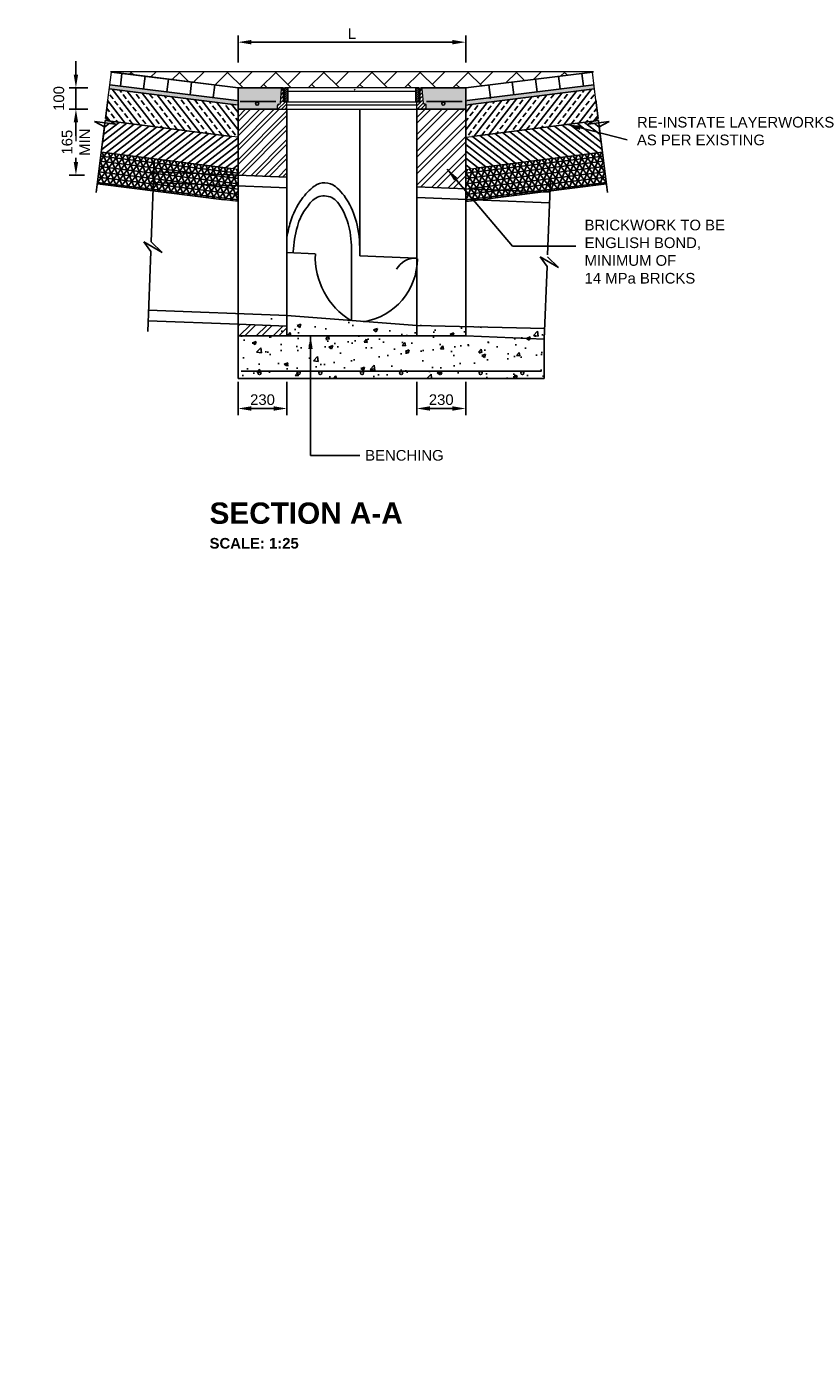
# Model space of a CAD drawing. Extents: x 76590 to 148436, y 2885688 to 2928336.
# Tile 7 of 17: x 81892 to 85591, y 2896761 to 2902999. Entities that reach past the tile are written whole.
import ezdxf
from ezdxf.lldxf.tags import DXFTag

# ---------------------------------------------------------------- set-up
doc = ezdxf.new("R2010")
doc.units = 0
doc.header["$PDSIZE"] = 0.2
for name, color, linetype in [('CONCRETE', 3, 'Continuous'), ('DIM1', 2, 'Continuous'), ('DIMENSIONS', 1, 'Continuous'), ('DIMS', 1, 'Continuous'), ('GRID', 7, 'Continuous'), ('HATCH', 7, 'Continuous'), ('layerworks', 1, 'Continuous'), ('PIPES', 1, 'Continuous'), ('REINFORCING', 3, 'Continuous'), ('SW Pipes', 6, 'Continuous'), ('T25', 2, 'Continuous'), ('T50', 6, 'Continuous'), ('xref', 252, 'Continuous')]:
    doc.layers.add(name, color=color, linetype=linetype)
doc.styles.add('ARIAL', font='arial.ttf')
doc.styles.add('Arial Bold', font='arialbd.ttf')
doc.styles.add('ROMANS', font='romans.shx', dxfattribs={"width": 0.8})
tags = doc.linetypes.add('DASHED2', pattern=[0.375, 0.25, -0.125]).pattern_tags.tags
tags[6:7] = [DXFTag(74, 4), DXFTag(75, 0), DXFTag(340, '0'), DXFTag(46, 0.0), DXFTag(50, 0.0), DXFTag(44, 0.0), DXFTag(45, 0.0)]
tags[4:5] = [DXFTag(74, 4), DXFTag(75, 0), DXFTag(340, '0'), DXFTag(46, 0.0), DXFTag(50, 0.0), DXFTag(44, 0.0), DXFTag(45, 0.0)]
tags = doc.linetypes.add('HIDDEN', pattern=[0.375, 0.25, -0.125]).pattern_tags.tags
tags[6:7] = [DXFTag(74, 4), DXFTag(75, 0), DXFTag(340, '0'), DXFTag(46, 0.0), DXFTag(50, 0.0), DXFTag(44, 0.0), DXFTag(45, 0.0)]
tags[4:5] = [DXFTag(74, 4), DXFTag(75, 0), DXFTag(340, '0'), DXFTag(46, 0.0), DXFTag(50, 0.0), DXFTag(44, 0.0), DXFTag(45, 0.0)]
doc.dimstyles.new('1-25', dxfattribs={"dimscale": 25, "dimtxt": 2, "dimasz": 2.5, "dimexe": 1.25, "dimexo": 0.625, "dimtad": 1, "dimdec": 0, "dimzin": 12, "dimtxsty": 'ROMANS', "dimcen": 2, "dimclrd": 1, "dimclre": 1, "dimclrt": 2, "dimadec": 0, "dimazin": 0, "dimtfac": 1, "dimtdec": 4, "dimtmove": 2, "dimatfit": 3, "dimfxl": 1, "dimtvp": 1, "dimtolj": 1, "dimtzin": 0, "dimlwd": -1, "dimarcsym": 0})
doc.dimstyles.new('1-25$7', dxfattribs={"dimscale": 25, "dimtxt": 2, "dimasz": 2.5, "dimexe": 1.25, "dimexo": 0.625, "dimtad": 0, "dimtih": 1, "dimtoh": 1, "dimdec": 0, "dimzin": 12, "dimtxsty": 'ROMANS', "dimcen": 2, "dimclrd": 1, "dimclre": 1, "dimclrt": 2, "dimadec": 0, "dimazin": 0, "dimtfac": 1, "dimtdec": 4, "dimtmove": 0, "dimatfit": 3, "dimfxl": 1, "dimtvp": 1, "dimtolj": 1, "dimtzin": 0, "dimlwd": -1, "dimarcsym": 0})
pattern_1 = [(50, (118539.14, 2913248.54), (179.31505, -15.68803), [18.75, -206.25]), (355, (118539.14, 2913248.54), (-34.6878, 188.048), [15, -165]), (100.4514, (118554.08, 2913247.24), (144.62735, 172.3599), [15.93505, -175.2855]), (46.1842, (118539.14, 2913298.54), (266.8103, -41.3798), [28.125, -309.375]), (96.6356, (118561.37, 2913295.1), (233.6657, 243.5295), [23.9026, -262.9282]), (351.1842, (118539.14, 2913298.54), (233.6655, 243.5297), [22.5, -247.5]), (21, (118564.14, 2913286.04), (149.22676, -100.6547), [18.75, -206.25]), (326, (118564.14, 2913286.04), (60.8288, 181.2875), [15, -165]), (71.4514, (118576.57, 2913277.65), (210.05566, 80.6326), [15.93505, -175.2855]), (37.5, (118539.14, 2913248.54), (3.03996, 83.22346), [0, -163, 0, -167.5, 0, -165.625]), (7.5, (118539.14, 2913248.54), (65.76738, 98.60293), [0, -95.5, 0, -159.25, 0, -63.125]), (327.5, (118483.39, 2913248.54), (133.45561, -5.63872), [0, -62.5, 0, -195, 0, -258.75]), (317.5, (118458.39, 2913248.54), (145.79654, 25.02625), [0, -81.25, 0, -129.5, 0, -183.75])]

# ---------------------------------------------------------------- blocks, each defined once
blk = doc.blocks.new('*D27')
at = {"layer": 'Defpoints', "color": 0, "linetype": 'Continuous', "transparency": 16777216}
for p in [(82093.3, 2902610.4), (82124.5, 2902610.4), (82181.1, 2902300)]:
    blk.add_point(p, dxfattribs=at)
at = {"layer": 'DIMENSIONS', "color": 1, "linetype": 'Continuous', "lineweight": -2, "transparency": 16777216}
for p, q in [((82108.9, 2902610.4), (82155.8, 2902610.4)), ((82165.5, 2902300), (82093.3, 2902300))]:
    blk.add_line(p, q, dxfattribs=at)
at = {"layer": 'DIMENSIONS', "color": 1, "linetype": 'Continuous', "transparency": 16777216}
for p, q in [((82124.5, 2902547.9), (82124.5, 2902529.4)), ((82124.5, 2902362.5), (82124.5, 2902381))]:
    blk.add_line(p, q, dxfattribs=at)
for points in [[(82114.1, 2902547.9), (82134.9, 2902547.9), (82124.5, 2902610.4)], [(82114.1, 2902362.5), (82134.9, 2902362.5), (82124.5, 2902300)]]:
    blk.add_solid(points, dxfattribs=at)
at = {"layer": 'DIMENSIONS', "color": 2, "linetype": 'Continuous', "lineweight": 18, "transparency": 16777216, "insert": (82124.5, 2902455.2), "char_height": 50, "attachment_point": 5, "rotation": 90, "style": 'ARIAL'}
blk.add_mtext('\\A1;165\\PMIN', dxfattribs=at)
blk = doc.blocks.new('*D28')
at = {"layer": 'Defpoints', "color": 0, "linetype": 'Continuous', "transparency": 16777216}
for p in [(82886.5, 2901344.1), (83116.5, 2901344.1), (83116.5, 2901203.3)]:
    blk.add_point(p, dxfattribs=at)
at = {"layer": 'DIMENSIONS', "color": 1, "linetype": 'Continuous', "lineweight": -2, "transparency": 16777216}
for p, q in [((82886.5, 2901328.5), (82886.5, 2901172)), ((83116.5, 2901328.5), (83116.5, 2901172))]:
    blk.add_line(p, q, dxfattribs=at)
at = {"layer": 'DIMENSIONS', "color": 1, "linetype": 'Continuous', "transparency": 16777216}
blk.add_line((82949, 2901203.3), (83054, 2901203.3), dxfattribs=at)
for points in [[(82949, 2901213.7), (82949, 2901192.9), (82886.5, 2901203.3)], [(83054, 2901213.7), (83054, 2901192.9), (83116.5, 2901203.3)]]:
    blk.add_solid(points, dxfattribs=at)
at = {"layer": 'DIMENSIONS', "color": 2, "linetype": 'Continuous', "lineweight": 18, "transparency": 16777216, "insert": (83001.5, 2901244.5), "char_height": 50, "attachment_point": 5, "style": 'ARIAL'}
blk.add_mtext('\\A1;230', dxfattribs=at)
blk = doc.blocks.new('*D29')
at = {"layer": 'Defpoints', "color": 0, "linetype": 'Continuous', "transparency": 16777216}
for p in [(83726.5, 2901344.1), (83956.5, 2901344.1), (83726.5, 2901203.3)]:
    blk.add_point(p, dxfattribs=at)
at = {"layer": 'DIMENSIONS', "color": 1, "linetype": 'Continuous', "lineweight": -2, "transparency": 16777216}
for p, q in [((83726.5, 2901328.5), (83726.5, 2901172)), ((83956.5, 2901328.5), (83956.5, 2901172))]:
    blk.add_line(p, q, dxfattribs=at)
at = {"layer": 'DIMENSIONS', "color": 1, "linetype": 'Continuous', "transparency": 16777216}
blk.add_line((83894, 2901203.3), (83789, 2901203.3), dxfattribs=at)
for points in [[(83789, 2901213.7), (83789, 2901192.9), (83726.5, 2901203.3)], [(83894, 2901213.7), (83894, 2901192.9), (83956.5, 2901203.3)]]:
    blk.add_solid(points, dxfattribs=at)
at = {"layer": 'DIMENSIONS', "color": 2, "linetype": 'Continuous', "lineweight": 18, "transparency": 16777216, "insert": (83841.5, 2901244.5), "char_height": 50, "attachment_point": 5, "style": 'ARIAL'}
blk.add_mtext('\\A1;230', dxfattribs=at)
blk = doc.blocks.new('*D30')
at = {"layer": 'Defpoints', "color": 0, "linetype": 'Continuous', "transparency": 16777216}
for p in [(83956.5, 2902925.4), (82886.5, 2902814.7), (83956.5, 2902814.7)]:
    blk.add_point(p, dxfattribs=at)
at = {"layer": 'DIMENSIONS', "color": 1, "linetype": 'Continuous', "lineweight": -2, "transparency": 16777216}
for p, q in [((82886.5, 2902830.4), (82886.5, 2902956.7)), ((83956.5, 2902830.4), (83956.5, 2902956.7))]:
    blk.add_line(p, q, dxfattribs=at)
at = {"layer": 'DIMENSIONS', "color": 1, "linetype": 'Continuous', "transparency": 16777216}
blk.add_line((82949, 2902925.4), (83894, 2902925.4), dxfattribs=at)
for points in [[(82949, 2902935.8), (82949, 2902915), (82886.5, 2902925.4)], [(83894, 2902935.8), (83894, 2902915), (83956.5, 2902925.4)]]:
    blk.add_solid(points, dxfattribs=at)
at = {"layer": 'DIMENSIONS', "color": 2, "linetype": 'Continuous', "lineweight": 18, "transparency": 16777216, "insert": (83421.5, 2902966), "char_height": 50, "attachment_point": 5, "style": 'ARIAL'}
blk.add_mtext('\\A1;L', dxfattribs=at)
blk = doc.blocks.new('break')
at = {"color": 1}
for p, q in [((0, 2), (0, 10.74)), ((5, 0), (-5, 0)), ((-5, 0), (0, -2)), ((0, 2), (5, 0)), ((0, -2), (0, -9.81))]:
    blk.add_line(p, q, dxfattribs=at)
blk = doc.blocks.new('*D46')
at = {"layer": 'Defpoints', "color": 0, "linetype": 'Continuous', "transparency": 16777216}
for p in [(82196.7, 2902710.4), (82124.5, 2902610.4), (82196.7, 2902610.4)]:
    blk.add_point(p, dxfattribs=at)
at = {"layer": 'DIMENSIONS', "color": 1, "linetype": 'Continuous', "transparency": 16777216}
for p, q in [((82124.5, 2902772.9), (82124.5, 2902835.4)), ((82124.5, 2902710.4), (82124.5, 2902610.4)), ((82124.5, 2902547.9), (82124.5, 2902485.4))]:
    blk.add_line(p, q, dxfattribs=at)
at = {"layer": 'DIMENSIONS', "color": 1, "linetype": 'Continuous', "lineweight": -2, "transparency": 16777216}
for p, q in [((82181.1, 2902710.4), (82093.3, 2902710.4)), ((82181.1, 2902610.4), (82093.3, 2902610.4))]:
    blk.add_line(p, q, dxfattribs=at)
at = {"layer": 'DIMENSIONS', "color": 1, "linetype": 'Continuous', "transparency": 16777216}
for points in [[(82114.1, 2902772.9), (82134.9, 2902772.9), (82124.5, 2902710.4)], [(82114.1, 2902547.9), (82134.9, 2902547.9), (82124.5, 2902610.4)]]:
    blk.add_solid(points, dxfattribs=at)
at = {"layer": 'DIMENSIONS', "color": 2, "linetype": 'Continuous', "lineweight": 18, "transparency": 16777216, "insert": (82044.3, 2902660.4), "char_height": 50, "attachment_point": 5, "rotation": 90, "style": 'ARIAL'}
blk.add_mtext('\\A1;100', dxfattribs=at)

msp = doc.modelspace()

# ---------------------------------------------------------------- hatches: boundary and pattern name
at = {"layer": 'HATCH', "linetype": 'Continuous', "lineweight": 18}
h = msp.add_hatch(dxfattribs=at)
h.set_pattern_fill('AR-HBONE', color=8, scale=20, style=0)
h.set_pattern_definition([(45, (118871.39, 2913248.54), (9e-15, 113.13708), [240, -80]), (135, (118927.96, 2913305.11), (9e-15, 113.13708), [240, -80])])
h.paths.add_polyline_path([(81297.3, 2902669.1), (78737, 2902669.1), (79337, 2902594.1), (79793.7, 2902594.1), (80258, 2902594.1), (80697.3, 2902594.1)])
h.paths.add_polyline_path([(84552.2, 2902784.9), (82291.1, 2902784.9), (82886.5, 2902710.4), (83427.9, 2902710.4), (83432.8, 2902710.4), (83432.8, 2902645.4), (83437.8, 2902645.4), (83437.8, 2902710.4), (83452.8, 2902710.4), (84054.8, 2902710.4), (84069.8, 2902710.4), (84069.8, 2902645.4), (84074.8, 2902645.4), (84074.8, 2902710.4), (84079.6, 2902710.4), (83956.5, 2902710.4)])
h.paths.add_polyline_path([(81297.3, 2899031), (80630.8, 2899031), (79420.8, 2899031), (78737, 2899031), (79337, 2898431), (80697.3, 2898431)])
h.paths.add_polyline_path([(81297.3, 2899031), (80697.3, 2898431), (80697.3, 2898237.3), (81297.3, 2898237.3), (81297.3, 2898521)])
h.paths.add_polyline_path([(81297.3, 2898237.3), (80697.3, 2898237.3), (80697.3, 2898187.8), (81297.3, 2898187.4)])
h.paths.add_polyline_path([(81297.3, 2898187.4), (80697.3, 2898187.8), (80697.3, 2897587.3), (81297.3, 2897587.3)])
h.paths.add_polyline_path([(81297.3, 2897587.3), (80697.3, 2897587.3), (80697.3, 2897537.3), (81297.3, 2897537.3)])
h.paths.add_polyline_path([(81297.3, 2897537.3), (80697.3, 2897537.3), (80697.3, 2897361), (81297.3, 2896761), (81297.3, 2897271)])
h.paths.add_polyline_path([(80697.3, 2897361), (79337, 2897361), (78737, 2896761), (79420.8, 2896761), (80630.8, 2896761), (81297.3, 2896761)])
h.paths.add_polyline_path([(79337, 2897361), (79337, 2897537.2), (78737, 2897537), (78737, 2896761)])
h.paths.add_polyline_path([(79337, 2897587.2), (78737, 2897587), (78737, 2897537), (79337, 2897537.2)])
h.paths.add_polyline_path([(79337, 2898190.3), (78737, 2898191.5), (78737, 2897587), (79337, 2897587.2)])
h.paths.add_polyline_path([(79337, 2898237.3), (78737, 2898237.3), (78737, 2898191.5), (79337, 2898190.3)])
h.paths.add_polyline_path([(78737, 2899031), (78737, 2898521), (78737, 2898237.3), (79337, 2898237.3), (79337, 2898431)])
h.paths.add_polyline_path([(80087, 2898674.1), (80087, 2898937.2), (80012, 2898937.2), (80012, 2898674.1)], flags=16)
h.paths.add_polyline_path([(79964, 2898680.8), (79964, 2898929.6), (79889, 2898929.6), (79889, 2898680.8)], flags=16)
h.paths.add_polyline_path([(80087, 2896854.7), (80087, 2897117.7), (80012, 2897117.7), (80012, 2896854.7)], flags=16)
h.paths.add_polyline_path([(79964, 2896861.3), (79964, 2897110.1), (79889, 2897110.1), (79889, 2896861.3)], flags=16)
at = {"layer": 'HATCH'}
h = msp.add_hatch(dxfattribs=at)
h.set_pattern_fill('AR-SAND', color=8, scale=5, angle=352.87498, style=0)
h.set_pattern_definition([(30.37498365, (222990.554, 11171.125), (0.882430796, 9.598789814), [0, -7.6, 0, -8.5, 0, -8.125]), (0.37498365, (222990.554, 11171.125), (10.53077205, 12.90419661), [0, -4.1, 0, -6.85, 0, -2.625]), (320.37498365, (222984.452, 11171.8874), (15.453979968, -1.903232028), [0, -2.5, 0, -9, 0, -11.75]), (310.37498365, (222984.452, 11171.887), (15.4588759, 2.49016965), [0, -1.25, 0, -5.9, 0, -6.75])])
h.paths.add_polyline_path([(82283.6, 2902725.3), (82281.1, 2902705.5), (82876.6, 2902631.1), (82886.5, 2902629.8), (82886.5, 2902650), (82879.1, 2902650.9)])
h = msp.add_hatch(dxfattribs=at)
h.set_pattern_fill('AR-CONC', color=8, scale=0.4, style=0)
h.set_pattern_definition([(50, (83010.66, 2902666.183), (72.8739, -6.3756), [7.62, -83.82]), (355, (83010.66, 2902666.18), (-14.0974, 76.4227), [6.096, -67.0562]), (100.4514, (83016.73, 2902665.65), (58.7765, 70.047), [6.476, -71.236]), (46.184, (83010.66, 2902686.5), (108.4316, -16.817), [11.43, -125.73]), (96.6356, (83019.7, 2902685.1), (94.9617, 98.9704), [9.714, -106.854]), (351.184, (83010.66, 2902686.5), (94.9617, 98.9704), [9.144, -100.584]), (21, (83020.82, 2902681.423), (60.6458, -40.906), [7.62, -83.82]), (326, (83020.82, 2902681.42), (24.7208, 73.6752), [6.096, -67.056]), (71.4514, (83025.87, 2902678.014), (85.3666, 32.769), [6.476, -71.236]), (37.5, (83010.66, 2902666.183), (1.23544, 33.82202), [0, -66.2432, 0, -68.072, 0, -67.31]), (7.5, (83010.66, 2902666.183), (26.72787, 40.07223), [0, -38.8112, 0, -64.7192, 0, -25.654]), (327.5, (82988.002, 2902666.183), (54.23624, -2.2915), [0, -25.4, 0, -79.248, 0, -105.156]), (317.5, (82977.84, 2902666.183), (59.2517, 10.1706), [0, -33.02, 0, -52.6288, 0, -74.676])])
h.paths.add_polyline_path([(83956.5, 2902710.4), (83747.3, 2902710.4, -0.395569), (83752.3, 2902705.8), (83757.6, 2902638, 0.387902), (83762.6, 2902633.4), (83766.5, 2902633.4, -0.414214), (83771.5, 2902628.4), (83771.5, 2902610.4), (83956.5, 2902610.4)])
h.paths.add_polyline_path([(83090.7, 2902705.8, -0.395569), (83095.7, 2902710.4), (82886.5, 2902710.4), (82886.5, 2902610.4), (83071.5, 2902610.4), (83071.5, 2902628.4, -0.414214), (83076.5, 2902633.4), (83080.4, 2902633.4, 0.387902), (83085.4, 2902638)])
h.paths.add_polyline_path([(84502.9, 2902758.1), (85227.9, 2902758.1), (85227.9, 2902433.1), (84502.9, 2902433.1)], flags=9)
h = msp.add_hatch(dxfattribs=at)
h.set_pattern_fill('AR-SAND', color=8, scale=5, angle=352.87498, style=0)
h.set_pattern_definition([(149.62501635, (-56147.25, 11171.125), (-0.882430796, 9.598789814), [0, -7.6, 0, -8.5, 0, -8.125]), (179.62501635, (-56147.25, 11171.125), (-10.53077205, 12.90419661), [0, -4.1, 0, -6.85, 0, -2.625]), (219.62501635, (-56141.147, 11171.8874), (-15.453979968, -1.903232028), [0, -2.5, 0, -9, 0, -11.75]), (229.62501635, (-56141.147, 11171.887), (-15.4588759, 2.49016965), [0, -1.25, 0, -5.9, 0, -6.75])])
h.paths.add_polyline_path([(84559.7, 2902725.3), (84562.2, 2902705.5), (83966.7, 2902631.1), (83956.8, 2902629.8), (83956.8, 2902650), (83964.2, 2902650.9)])
h = msp.add_hatch(dxfattribs=at)
h.set_pattern_fill('ANSI33', color=8, scale=200, angle=82.87498, style=0)
h.set_pattern_definition([(127.8749837, (222690.554, 11021.125), (-39.4676109, -30.6970307), []), (127.8749837, (222694.94, 11056.207), (-39.4676109, -30.6970307), [25, -12.5])])
h.paths.add_polyline_path([(82886.5, 2902610.4), (82886.5, 2902629.8), (82876.6, 2902631.1), (82281.1, 2902705.5), (82274.5, 2902653.3), (82263.8, 2902566.6), (82287.5, 2902553.5), (82858, 2902482.2), (82886.5, 2902478.7)])
at = {"layer": 'HATCH', "linetype": 'Continuous', "lineweight": 18}
h = msp.add_hatch(dxfattribs=at)
h.set_pattern_fill('ANSI31', color=1, scale=100, style=0)
h.set_pattern_definition([(45, (108078.962, 2914198.201), (-8.838835, 8.838835), [])])
h.paths.add_polyline_path([(83116.5, 2902645.4), (83100.5, 2902645.4), (83100.5, 2902710.4), (83095.7, 2902710.4, 0.387902), (83090.7, 2902705.9), (83085.4, 2902638.1, -0.395569), (83080.4, 2902633.4), (83076.5, 2902633.4, 0.414214), (83071.5, 2902628.4), (83071.5, 2902610.4), (83116.5, 2902610.4)])
h.paths.add_polyline_path([(83757.6, 2902638.1), (83752.3, 2902705.9, 0.387902), (83747.3, 2902710.4), (83742.5, 2902710.4), (83742.5, 2902645.4), (83726.5, 2902645.4), (83726.5, 2902610.4), (83771.5, 2902610.4), (83771.5, 2902628.4, 0.414214), (83766.5, 2902633.4), (83762.6, 2902633.4, -0.395569)])
h = msp.add_hatch(dxfattribs=at)
h.set_pattern_fill('ANSI31', color=8, scale=50, angle=90, style=0)
h.set_pattern_definition([(135, (108078.962, 2914198.201), (-4.4194174, -4.4194174), [])])
h.paths.add_polyline_path([(83737.5, 2902710.4), (83722.5, 2902710.4), (83722.5, 2902645.4), (83728.5, 2902645.4), (83737.5, 2902645.4)])
h.paths.add_polyline_path([(83120.5, 2902710.4), (83105.5, 2902710.4), (83105.5, 2902645.4), (83120.5, 2902645.4)])
at = {"layer": 'HATCH'}
h = msp.add_hatch(dxfattribs=at)
h.set_pattern_fill('ANSI33', color=8, scale=200, angle=82.87498, style=0)
h.set_pattern_definition([(52.1250163, (-55847.25, 11021.125), (39.4676109, -30.6970307), []), (52.1250163, (-55851.635, 11056.207), (39.4676109, -30.6970307), [25, -12.5])])
h.paths.add_polyline_path([(83956.8, 2902610.4), (83956.8, 2902629.8), (83966.7, 2902631.1), (84562.2, 2902705.5), (84568.8, 2902653.3), (84579.5, 2902566.6), (84555.8, 2902553.5), (83985.3, 2902482.2), (83956.8, 2902478.7)])
h = msp.add_hatch(dxfattribs=at)
h.set_pattern_fill('ANSI32', color=8, scale=5, style=0)
h.paths.add_polyline_path([(83116.5, 2902610.4), (82886.5, 2902610.4), (82886.5, 2902300), (83116.5, 2902291.1)])
h = msp.add_hatch(dxfattribs=at)
h.set_pattern_fill('ANSI32', color=8, scale=150, style=0)
h.set_pattern_definition([(45, (62405.835, 2893978.09), (-39.77476, 39.77476), []), (45, (62432.35, 2893978.09), (-39.77476, 39.77476), [])])
h.paths.add_polyline_path([(83956.5, 2902610.4), (83726.5, 2902610.4), (83726.5, 2902244.7), (83956.5, 2902235.8)])
h = msp.add_hatch(dxfattribs=at)
h.set_pattern_fill('ANSI31', color=8, scale=200, angle=352.87498, style=0)
h.set_pattern_definition([(37.8749837, (222590.554, 10921.125), (-15.34851534, 19.73380543), [])])
h.paths.add_polyline_path([(82886.5, 2902478.7), (82858, 2902482.2), (82287.5, 2902553.5), (82311, 2902540.6), (82261.4, 2902546.7), (82244, 2902407.8), (82839.4, 2902333.4), (82886.5, 2902327.5)])
h = msp.add_hatch(dxfattribs=at)
h.set_pattern_fill('ANSI31', color=8, scale=200, angle=352.87498, style=0)
h.set_pattern_definition([(142.1250163, (-55747.25, 10921.125), (15.34851534, 19.73380543), [])])
h.paths.add_polyline_path([(83956.8, 2902478.7), (83985.3, 2902482.2), (84555.8, 2902553.5), (84532.3, 2902540.6), (84581.9, 2902546.7), (84599.3, 2902407.8), (84003.9, 2902333.4), (83956.8, 2902327.5)])
h = msp.add_hatch(dxfattribs=at)
h.set_pattern_fill('NET3', color=8, scale=200, angle=352.87498, style=0)
h.set_pattern_definition([(352.8749837, (222440.554, 10771.125), (3.10086836, 24.80694692), []), (52.8749837, (222440.554, 10771.125), (-19.93301204, 15.08890424), []), (112.8749837, (222440.554, 10771.125), (-23.0338804, -9.71804268), [])])
h.paths.add_polyline_path([(82886.5, 2902327.5), (82839.4, 2902333.4), (82244, 2902407.8), (82225.4, 2902259), (82820.8, 2902184.5), (82886.5, 2902176.3)])
h = msp.add_hatch(dxfattribs=at)
h.set_pattern_fill('NET3', color=8, scale=200, angle=352.87498, style=0)
h.set_pattern_definition([(187.1250163, (-55597.25, 10771.125), (-3.10086836, 24.80694692), []), (127.1250163, (-55597.25, 10771.125), (19.93301204, 15.08890424), []), (67.1250163, (-55597.25, 10771.125), (23.0338804, -9.71804268), [])])
h.paths.add_polyline_path([(83956.8, 2902327.5), (84003.9, 2902333.4), (84599.3, 2902407.8), (84617.9, 2902259), (84022.5, 2902184.5), (83956.8, 2902176.3)])
h = msp.add_hatch(dxfattribs=at)
h.set_pattern_fill('ANSI32', color=8, scale=150, style=0)
h.set_pattern_definition([(45, (62995.833, 2893978.09), (-39.77476, 39.77476), []), (45, (63022.35, 2893978.09), (-39.77476, 39.77476), [])])
h.paths.add_polyline_path([(83116.5, 2901590.5), (82886.5, 2901599.4), (82886.5, 2901544.1), (83116.5, 2901544.1)])
h = msp.add_hatch(dxfattribs=at)
h.set_pattern_fill('AR-CONC', color=8, scale=25, style=0)
h.set_pattern_definition(pattern_1)
h.paths.add_polyline_path([(84053.9, 2901585.2), (83823.9, 2901594.1), (83823.9, 2901544.1), (84053.9, 2901535.2)])
h.paths.add_polyline_path([(83823.9, 2901594.1), (83821.4, 2901594.2), (83031.4, 2901640.6), (83028.9, 2901640.7), (83028.9, 2901544.1), (83823.9, 2901544.1)])
h.paths.add_polyline_path([(84326.1, 2901529.8), (84327.9, 2901574.6), (84053.9, 2901585.2), (84053.9, 2901535.1), (84326.1, 2901524.6)])
h = msp.add_hatch(dxfattribs=at)
h.set_pattern_fill('AR-CONC', color=8, scale=25, style=0)
h.set_pattern_definition(pattern_1)
h.paths.add_polyline_path([(83032, 2901370.3, -1), (83017.4, 2901370.3, -1)], flags=16)
h.paths.add_polyline_path([(83221.8, 2901370.3, -1), (83207.2, 2901370.3, -1)], flags=16)
h.paths.add_polyline_path([(82848.5, 2901370.3, -1), (82833.9, 2901370.3, -1)], flags=16)
h.paths.add_polyline_path([(83418.1, 2901370.3, -1), (83403.5, 2901370.3, -1)], flags=16)
h.paths.add_polyline_path([(83601.7, 2901370.3, -1), (83587.1, 2901370.3, -1)], flags=16)
h.paths.add_polyline_path([(83785.3, 2901370.3, -1), (83770.7, 2901370.3, -1)], flags=16)
h.paths.add_polyline_path([(83975, 2901370.3, -1), (83960.4, 2901370.3, -1)], flags=16)
h.paths.add_polyline_path([(83221.8, 2901370.3, -1), (83207.2, 2901370.3, -1)], flags=0)
h.paths.add_polyline_path([(83418.1, 2901370.3, -1), (83403.5, 2901370.3, -1)], flags=0)
h.paths.add_polyline_path([(83032, 2901370.3, -1), (83017.4, 2901370.3, -1)], flags=0)
h.paths.add_polyline_path([(83601.7, 2901370.3, -1), (83587.1, 2901370.3, -1)], flags=0)
h.paths.add_polyline_path([(82848.5, 2901370.3, -1), (82833.9, 2901370.3, -1)], flags=0)
h.paths.add_polyline_path([(83785.3, 2901370.3, -1), (83770.7, 2901370.3, -1)], flags=0)
h.paths.add_polyline_path([(83975, 2901370.3, -1), (83960.4, 2901370.3, -1)], flags=0)
h.paths.add_polyline_path([(83418.1, 2901370.3, -1), (83403.5, 2901370.3, -1)], flags=0)
h.paths.add_polyline_path([(83601.7, 2901370.3, -1), (83587.1, 2901370.3, -1)], flags=0)
h.paths.add_polyline_path([(83221.8, 2901370.3, -1), (83207.2, 2901370.3, -1)], flags=0)
h.paths.add_polyline_path([(83785.3, 2901370.3, -1), (83770.7, 2901370.3, -1)], flags=0)
h.paths.add_polyline_path([(83032, 2901370.3, -1), (83017.4, 2901370.3, -1)], flags=0)
h.paths.add_polyline_path([(83975, 2901370.3, -1), (83960.4, 2901370.3, -1)], flags=0)
h.paths.add_polyline_path([(82833.9, 2901370.3, -1), (82848.5, 2901370.3, -1)], flags=0)
h.paths.add_polyline_path([(84171.4, 2901370.3, -1), (84156.8, 2901370.3, -1)], flags=16)
h.paths.add_polyline_path([(84311.9, 2901370.3, -1), (84297.3, 2901370.3, -1)], flags=16)
h.paths.add_polyline_path([(84326.1, 2901344.1), (84326.1, 2901524.6), (84053.9, 2901535.1), (84053.9, 2901344.1)])
h.paths.add_polyline_path([(82886.5, 2901544.1), (82886.5, 2901344.1), (84053.9, 2901344.1), (84053.9, 2901535.1), (84051.4, 2901535.2), (84051.4, 2901535.3), (83823.9, 2901544.1)])

# ---------------------------------------------------------------- linework, layer by layer
at = {"color": 2}
for p, q in [((82478.4, 2901987.3), (82493, 2902365.3)), ((84341.4, 2901925.7), (84355.1, 2902279.3)), ((82529.6, 2901937), (82444.3, 2901987.1)), ((82444.3, 2901987.1), (82476.7, 2901941.9)), ((82478.4, 2901987.3), (82529.6, 2901937)), ((82462.1, 2901565.9), (82476.7, 2901941.9)), ((84392.6, 2901866.5), (84307.3, 2901916.6)), ((84307.3, 2901916.6), (84339.7, 2901871.4)), ((84341.4, 2901916.8), (84392.6, 2901866.5)), ((84326.1, 2901529.8), (84339.7, 2901871.4))]:
    msp.add_line(p, q, dxfattribs=at)
at = {"layer": 'CONCRETE'}
for p, q in [((82886.5, 2902610.4), (82886.5, 2902710.4)), ((83726.5, 2902610.4), (83956.5, 2902610.4)), ((82886.5, 2901599.4), (82886.5, 2901544.1)), ((82886.5, 2901599.4), (83116.5, 2901590.5))]:
    msp.add_line(p, q, dxfattribs=at)
at = {"layer": 'CONCRETE', "color": 2}
for p, q in [((82886.5, 2902710.4), (83095.7, 2902710.4)), ((82886.5, 2902710.4), (82886.5, 2902610.4)), ((83747.3, 2902710.4), (83956.5, 2902710.4)), ((83956.5, 2902710.4), (83956.5, 2902610.4)), ((82886.5, 2902610.4), (83071.5, 2902610.4)), ((83771.5, 2902610.4), (83956.5, 2902610.4)), ((83116.5, 2901936.7), (83249.8, 2901930.2)), ((83458.6, 2901920.5), (83724, 2901910.3)), ((83116.5, 2901640.6), (83726.5, 2901594.2)), ((83116.5, 2901640.6), (83116.5, 2901544.1)), ((82886.5, 2901544.1), (82886.5, 2901344.1)), ((82886.5, 2901544.1), (83823.9, 2901544.1)), ((83726.5, 2901594.2), (83726.5, 2901544.1)), ((83956.5, 2901544.1), (83726.5, 2901544.1)), ((84326.1, 2901529.8), (84326.1, 2901344.1)), ((82886.5, 2901344.1), (84326.1, 2901344.1))]:
    msp.add_line(p, q, dxfattribs=at)
at = {"layer": 'CONCRETE', "color": 1}
for p, q in [((83956.5, 2902710.4), (83956.5, 2902235.8)), ((82886.5, 2902610.4), (82886.5, 2902300)), ((83116.5, 2902610.4), (83116.5, 2902291.1)), ((83458.6, 2902610.4), (83458.6, 2901920.5)), ((83726.5, 2902610.4), (83726.5, 2902244.7)), ((82886.5, 2902300), (83116.5, 2902291.1)), ((83726.5, 2902244.7), (83956.5, 2902235.8))]:
    msp.add_line(p, q, dxfattribs=at)
at = {"layer": 'CONCRETE', "color": 2, "linetype": 'HIDDEN'}
for p, q in [((82886.5, 2902300), (82886.5, 2901599.4)), ((83956.5, 2902235.8), (83956.5, 2901544.1))]:
    msp.add_line(p, q, dxfattribs=at)
at = {"layer": 'CONCRETE', "color": 2}
for centre, radius, start, end in [((83602.4, 2901916.4), 352.8, 177.76067, 238.27556), ((83720.1, 2901810.3), 100, 87.78563, 151.81031), ((83429.8, 2901906.7), 299.5, 278.97658, 0.08431)]:
    msp.add_arc(centre, radius, start, end, dxfattribs=at)
at = {"layer": 'DIM1'}
for p, q in [((82340.8, 2902778.7), (82333.3, 2902719.1)), ((82449.9, 2902765), (82442.5, 2902705.5)), ((82559.1, 2902751.4), (82551.6, 2902691.8)), ((82668.2, 2902737.7), (82660.8, 2902678.2)), ((82777.4, 2902724.1), (82769.9, 2902664.5)), ((84066, 2902724.1), (84073.4, 2902664.5)), ((84175.1, 2902737.7), (84182.5, 2902678.2)), ((84284.3, 2902751.4), (84291.7, 2902691.8)), ((84393.4, 2902765), (84400.8, 2902705.5)), ((84502.6, 2902778.7), (84510, 2902719.1))]:
    msp.add_line(p, q, dxfattribs=at)
at = {"layer": 'DIMENSIONS', "linetype": 'Continuous', "lineweight": 18}
msp.add_line((82124.5, 2902535.4), (82124.5, 2902460.4), dxfattribs=at)
at = {"layer": 'DIMS', "linetype": 'Continuous', "lineweight": 18}
for p, q in [((82274.5, 2902653.3), (82291.1, 2902784.9)), ((84568.8, 2902653.3), (84552.2, 2902784.9)), ((83120.5, 2902710.4), (83105.5, 2902710.4)), ((83120.5, 2902695.4), (83722.5, 2902695.4)), ((83737.5, 2902710.4), (83722.5, 2902710.4)), ((82886.5, 2902629.8), (82876.6, 2902631.1)), ((82886.5, 2902650), (82879.1, 2902650.9)), ((83116.5, 2902630.4), (83726.5, 2902630.4)), ((83956.8, 2902650), (83964.2, 2902650.9)), ((83956.8, 2902629.8), (83966.7, 2902631.1)), ((82886.5, 2902478.7), (82858, 2902482.2)), ((83956.8, 2902478.7), (83985.3, 2902482.2)), ((82886.5, 2902327.5), (82839.4, 2902333.4)), ((83956.8, 2902327.5), (84003.9, 2902333.4)), ((82886.5, 2902176.3), (82820.8, 2902184.5)), ((83956.8, 2902176.3), (84022.5, 2902184.5))]:
    msp.add_line(p, q, dxfattribs=at)
at = {"layer": 'DIMS', "color": 3, "linetype": 'Continuous', "lineweight": 18}
for p, q in [((83100.5, 2902710.4), (83095.7, 2902710.4)), ((83742.5, 2902710.4), (83747.3, 2902710.4))]:
    msp.add_line(p, q, dxfattribs=at)
at = {"layer": 'GRID', "color": 1, "linetype": 'Continuous', "lineweight": 18}
msp.add_line((84556.8, 2902785.4), (82286.5, 2902785.4), dxfattribs=at)
at = {"layer": 'GRID', "linetype": 'Continuous', "lineweight": 18}
for p, q in [((82886.5, 2902710.4), (82286.5, 2902785.4)), ((83956.8, 2902710.4), (84556.8, 2902785.4)), ((83956.8, 2902710.4), (84556.8, 2902785.4)), ((83956.8, 2902710.4), (84556.8, 2902785.4)), ((83105.5, 2902645.4), (83105.5, 2902710.4)), ((83120.5, 2902645.4), (83120.5, 2902710.4)), ((83722.5, 2902645.4), (83722.5, 2902710.4)), ((83737.5, 2902645.4), (83737.5, 2902710.4))]:
    msp.add_line(p, q, dxfattribs=at)
at = {"layer": 'GRID', "color": 3, "linetype": 'Continuous', "lineweight": 18}
for p, q in [((83085.4, 2902638), (83090.7, 2902705.9)), ((83100.5, 2902645.4), (83100.5, 2902710.4)), ((83742.5, 2902645.4), (83742.5, 2902710.4)), ((83757.6, 2902638), (83752.3, 2902705.9)), ((83071.5, 2902610.4), (83071.5, 2902628.4)), ((83071.5, 2902610.4), (83771.5, 2902610.4)), ((83071.5, 2902610.4), (83071.5, 2902610.4)), ((83076.5, 2902633.4), (83080.4, 2902633.4)), ((83120.5, 2902645.4), (83100.5, 2902645.4)), ((83116.5, 2902610.4), (83116.5, 2902645.4)), ((83724.5, 2902645.4), (83742.5, 2902645.4)), ((83726.5, 2902610.4), (83726.5, 2902645.4)), ((83766.5, 2902633.4), (83762.6, 2902633.4)), ((83771.5, 2902610.4), (83771.5, 2902628.4)), ((83771.5, 2902610.4), (83771.5, 2902610.4))]:
    msp.add_line(p, q, dxfattribs=at)
at = {"layer": 'GRID', "color": 1, "linetype": 'DASHED2', "lineweight": 18, "ltscale": 50}
for p, q in [((83722.5, 2902710.4), (83120.5, 2902710.4)), ((83120.5, 2902645.4), (83728.5, 2902645.4))]:
    msp.add_line(p, q, dxfattribs=at)
at = {"layer": 'GRID', "color": 3, "linetype": 'Continuous', "lineweight": 18}
for centre, start, end in [((83095.7, 2902705.4), 90, 174.80557), ((83747.3, 2902705.4), 5.19443, 90), ((83076.5, 2902628.4), 90, 180), ((83080.4, 2902638.4), 270, 354.80557), ((83762.6, 2902638.4), 185.19443, 270), ((83766.5, 2902628.4), 0, 90)]:
    msp.add_arc(centre, 5, start, end, dxfattribs=at)
at = {"layer": 'layerworks', "color": 1}
for p, q in [((82291.1, 2902784.9), (82886.5, 2902710.4)), ((84552.2, 2902784.9), (83956.8, 2902710.4)), ((82283.7, 2902725.3), (82879.1, 2902650.9)), ((84559.6, 2902725.3), (83964.2, 2902650.9)), ((82281.2, 2902705.5), (82876.6, 2902631.1)), ((84562.1, 2902705.5), (83966.7, 2902631.1)), ((82262.6, 2902556.6), (82220.4, 2902218.8)), ((82262.6, 2902556.6), (82858, 2902482.2)), ((84580.7, 2902556.6), (83985.3, 2902482.2)), ((84580.7, 2902556.6), (84622.9, 2902218.8)), ((82244, 2902407.8), (82839.4, 2902333.4)), ((84599.3, 2902407.8), (84003.9, 2902333.4)), ((82225.4, 2902259), (82820.8, 2902184.5)), ((84617.9, 2902259), (84022.5, 2902184.5))]:
    msp.add_line(p, q, dxfattribs=at)
at = {"layer": 'PIPES'}
for p, q in [((82491.1, 2902315.3), (82889, 2902300)), ((83116.5, 2902291.1), (83116.5, 2901590.5)), ((82489.2, 2902265.4), (83119, 2902241)), ((83726.5, 2902244.7), (83726.5, 2901544.1)), ((83956.5, 2902235.8), (84353.2, 2902220.4)), ((83726.5, 2902194.6), (84351.2, 2902170.5)), ((82466, 2901665.8), (83119, 2901640.6)), ((82464.1, 2901615.9), (82889, 2901599.4)), ((83726.5, 2901594.2), (84328.1, 2901579.8)), ((83956.5, 2901544.1), (84326.1, 2901529.8))]:
    msp.add_line(p, q, dxfattribs=at)
at = {"layer": 'PIPES', "color": 2}
msp.add_line((83419.7, 2901924.3), (83419.7, 2901614.7), dxfattribs=at)
for centre, radius, start, end in [((83401.2, 2902040.6), 260.2, 126.86442, 145.99666), ((83293.1, 2902184.7), 80, 50.44776, 126.86442), ((83249.9, 2902144.3), 138.4, 54.02903, 56.07393), ((83178.4, 2902045.8), 260.2, 29.57461, 50.44776), ((83437.2, 2901995.2), 315.9, 142.82356, 164.36818), ((83396.6, 2902029.9), 220.4, 138.53427, 147.09263), ((83291.4, 2902122.9), 80, 38.84473, 138.53427), ((83182.1, 2902034.8), 220.4, 28.47864, 38.84473), ((83068.1, 2901983.2), 386.9, 12.1833, 29.57461), ((83380.6, 2902006.4), 221.6, 139.72095, 166.20514), ((83078.4, 2901978.6), 338.4, 11.59914, 28.47864), ((83672.7, 2901919.3), 563.2, 163.38797, 170.93885), ((83649.9, 2901920.1), 504.1, 163.97213, 177.78563), ((82916.1, 2901945.3), 504.1, 357.6148, 11.59914), ((82895.8, 2901946), 563.2, 357.78563, 12.1833)]:
    msp.add_arc(centre, radius, start, end, dxfattribs=at)
at = {"layer": 'REINFORCING'}
for p, q in [((82897.1, 2902645.7), (83064.7, 2902645.7)), ((83772, 2902645.7), (83939.7, 2902645.7)), ((82900.8, 2901379.4), (84313.5, 2901379.4))]:
    msp.add_line(p, q, dxfattribs=at)
for centre in [(82976.4, 2902636.6), (83851.4, 2902636.6), (82987.5, 2901370.3), (83171.1, 2901370.3), (83273.2, 2901370.3), (83469.6, 2901370.3), (83653.2, 2901370.3), (83836.7, 2901370.3), (84026.5, 2901370.3), (84222.8, 2901370.3)]:
    msp.add_circle(centre, 7.3, dxfattribs=at)
at = {"layer": 'SW Pipes', "color": 2}
for points in [[(83105.5, 2902710.4), (83120.5, 2902710.4), (83120.5, 2902645.4), (83105.5, 2902645.4)], [(83722.5, 2902710.4), (83737.5, 2902710.4), (83737.5, 2902645.4), (83722.5, 2902645.4)]]:
    msp.add_lwpolyline(points, close=True, dxfattribs=at)

# ---------------------------------------------------------------- block references
at = {"layer": 'xref'}
for p, xscale, yscale, zscale, rotation in [((82261.4, 2902546.7), 9.999999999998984, 9.999999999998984, 9.999999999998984, 352.962318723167), ((84581.9, 2902546.7), -9.999999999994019, 10.00000000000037, 10, 7.037681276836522)]:
    msp.add_blockref('break', p, dxfattribs=dict(at, xscale=xscale, yscale=yscale, zscale=zscale, rotation=rotation))

# ---------------------------------------------------------------- texts
at = {"layer": 'T25', "color": 2, "char_height": 50, "style": 'ARIAL'}
for s, insert, width, attachment_point in [('{\\C7;RE-INSTATE LAYERWORKS \\PAS PER EXISTING}', (84761.5, 2902574.2), 1725.92, 1), ('BRICKWORK TO BE \\PENGLISH BOND,\\PMINIMUM OF \\P14 MPa BRICKS', (84515.4, 2901940.4), 1296.042, 4), ('BENCHING', (83484.1, 2900982.8), 443.452, 4)]:
    msp.add_mtext(s, dxfattribs=dict(at, insert=insert, width=width, attachment_point=attachment_point))
at = {"layer": 'T50', "color": 6, "insert": (84153.1, 2900761.4), "char_height": 100, "width": 2800.721, "attachment_point": 2, "style": 'Arial Bold'}
msp.add_mtext('\\pxql;SECTION A-A\\P{\\A1;\\H0.5x;\\C3;SCALE: 1:25}', dxfattribs=at)

# ---------------------------------------------------------------- dimensions: what is measured, and where the dimension line sits
at = {"layer": 'DIMENSIONS', "linetype": 'Continuous', "lineweight": 18}
dim = msp.add_linear_dim(base=(83956.5, 2902925.4), p1=(82886.5, 2902814.7), p2=(83956.5, 2902814.7), text='L', dimstyle='1-25', override={"dimtxsty": 'ARIAL'}, dxfattribs=at)
dim.commit()
dim.dimension.update_dxf_attribs({"geometry": '*D30', "text_midpoint": (83421.5, 2902966)})
dim = msp.add_linear_dim(base=(82124.5, 2902610.4), p1=(82196.7, 2902710.4), p2=(82196.7, 2902610.4), angle=90, dimstyle='1-25', override={"dimtxsty": 'ARIAL'}, dxfattribs=at)
dim.commit()
dim.dimension.update_dxf_attribs({"geometry": '*D46', "text_midpoint": (82044.3, 2902660.4)})
dim = msp.add_linear_dim(base=(82124.5, 2902610.4), p1=(82181.1, 2902300), p2=(82093.3, 2902610.4), angle=90, text='165\\PMIN', dimstyle='1-25', override={"dimtxsty": 'ARIAL'}, dxfattribs=at)
dim.commit()
dim.dimension.update_dxf_attribs({"geometry": '*D27', "text_midpoint": (82124.5, 2902455.2), "dimtype": 160})
for base, p1, p2, picture, middle in [((83116.5, 2901203.3), (82886.5, 2901344.1), (83116.5, 2901344.1), '*D28', (83001.5, 2901244.5)), ((83726.5, 2901203.3), (83956.5, 2901344.1), (83726.5, 2901344.1), '*D29', (83841.5, 2901244.5))]:
    dim = msp.add_linear_dim(base=base, p1=p1, p2=p2, dimstyle='1-25', override={"dimtxsty": 'ARIAL'}, dxfattribs=at)
    dim.commit()
    dim.dimension.update_dxf_attribs({"geometry": picture, "text_midpoint": middle})

# ---------------------------------------------------------------- leaders
for points in [[(84434.6, 2902538.1), (84714.8, 2902466.3)], [(83869.3, 2902329.1), (84176.9, 2901966.4), (84474.6, 2901966.7)], [(83227.2, 2901544.8), (83227.2, 2900982.6), (83459.1, 2900982.6)]]:
    msp.add_leader(points, dimstyle='1-25$7', override={"dimtad": 1, "dimtih": 0, "dimtoh": 0, "dimtmove": 2}, dxfattribs=at)

doc.saveas('drawing.dxf')
